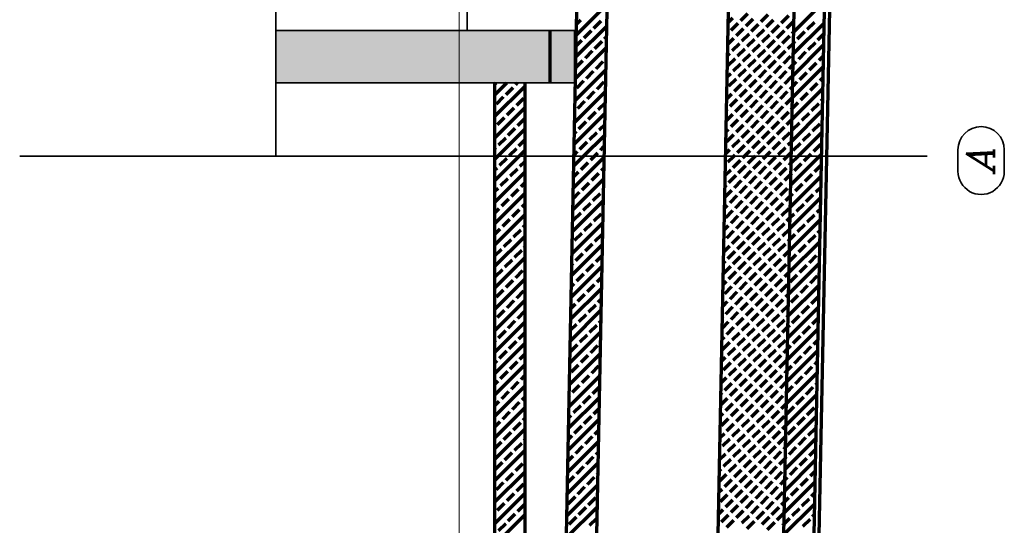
# Model space of a CAD drawing. Header units: millimetres. Extents: x -50 to 85, y 0 to 206.
# Tile 149 of 152: x 61.52 to 71.26, y 156.67 to 161.68. Entities that reach past the tile are written whole.
import ezdxf

# ---------------------------------------------------------------- set-up
doc = ezdxf.new("R2010")
doc.units = ezdxf.units.MM
doc.layers.add('NEUBAU _ LÜFTUNGSKANAL  zu Grundriss und Schnitt 2-2', color=7, linetype='Continuous', lineweight=20)
doc.styles.add('Italic', font='Italic', dxfattribs={"width": 1.15})

msp = doc.modelspace()

# ---------------------------------------------------------------- hatches: boundary and pattern name
at = {"layer": 'NEUBAU _ LÜFTUNGSKANAL  zu Grundriss und Schnitt 2-2', "lineweight": 25, "true_color": 0xd6d6d6}
msp.add_hatch(color=254, dxfattribs=at).paths.add_polyline_path([(64.0550252, 161.0498721), (67.0199296, 161.0498721), (67.0199296, 161.5698721), (64.0550252, 161.5698721)])

# ---------------------------------------------------------------- linework, layer by layer
at = {"color": 1, "linetype": 'Continuous', "lineweight": 70}
for p, q in [((67.0294646, 161.5266229), (67.3356482, 161.8328065)), ((69.1804886, 161.5563266), (69.4866723, 161.8625102)), ((68.6550376, 161.6672716), (68.7257482, 161.7379823)), ((68.856563, 161.656665), (68.9272737, 161.7273757)), ((67.0316292, 161.6348535), (67.0711184, 161.6743427)), ((67.2019331, 161.5930254), (67.2726438, 161.6637361)), ((68.5322429, 161.650543), (68.5772558, 161.6955559)), ((68.5595782, 161.5718122), (68.6302888, 161.6425229)), ((68.7080706, 161.6142386), (68.7787813, 161.6849493)), ((68.7611036, 161.5612056), (68.8318143, 161.6319163)), ((68.909596, 161.603632), (68.9803067, 161.6743427)), ((69.0580884, 161.6460584), (69.1287991, 161.7167691)), ((69.1111214, 161.5930254), (69.1818321, 161.6637361)), ((69.1761594, 161.3398653), (69.482343, 161.646049)), ((69.3126469, 161.5824188), (69.3833576, 161.6531295)), ((67.0251353, 161.3101616), (67.331319, 161.6163453)), ((67.1064737, 161.497566), (67.1771844, 161.5682767)), ((68.5300783, 161.5423124), (68.5348294, 161.5470635)), ((68.6126112, 161.5187792), (68.6833218, 161.5894899)), ((68.6656442, 161.4657462), (68.7363548, 161.5364569)), ((68.8141366, 161.5081726), (68.8848473, 161.5788833)), ((68.962629, 161.550599), (69.0333397, 161.6213097)), ((69.015662, 161.497566), (69.0863727, 161.5682767)), ((69.1641545, 161.5399924), (69.1804886, 161.5563266)), ((69.2171875, 161.4869594), (69.2878981, 161.5576701)), ((69.4187129, 161.4763528), (69.4801784, 161.5378183)), ((67.0273, 161.4183922), (67.081725, 161.4728173)), ((67.2125397, 161.3915), (67.2832504, 161.4622107)), ((67.3079992, 161.4869594), (67.3291544, 161.5081147)), ((68.5279137, 161.4340818), (68.5878624, 161.4940305)), ((68.5701848, 161.3702868), (68.6408954, 161.4409975)), ((68.7186772, 161.4127132), (68.7893879, 161.4834239)), ((68.7717102, 161.3596802), (68.8424209, 161.4303909)), ((68.8671696, 161.4551396), (68.9378803, 161.5258503)), ((68.9202026, 161.4021066), (68.9909133, 161.4728173)), ((69.068695, 161.444533), (69.1394057, 161.5152437)), ((69.121728, 161.3915), (69.178324, 161.4480959)), ((69.1718302, 161.123404), (69.4780138, 161.4295877)), ((69.178324, 161.4480959), (69.1924387, 161.4622107)), ((69.3232535, 161.3808934), (69.3939642, 161.4516041)), ((67.0208061, 161.0937004), (67.3269898, 161.399884)), ((67.1170803, 161.2960406), (67.187791, 161.3667512)), ((68.5257491, 161.3258511), (68.545436, 161.345538)), ((68.6232178, 161.3172538), (68.6939284, 161.3879645)), ((68.6762508, 161.2642208), (68.7469615, 161.3349314)), ((68.8247432, 161.3066472), (68.8954539, 161.3773579)), ((68.9732356, 161.3490736), (69.0439463, 161.4197843)), ((69.0262686, 161.2960406), (69.0969793, 161.3667512)), ((69.1747611, 161.338467), (69.1761594, 161.3398653)), ((69.2277941, 161.285434), (69.2985047, 161.3561446)), ((67.0229707, 161.201931), (67.0923316, 161.2712918)), ((67.2231463, 161.1899746), (67.293857, 161.2606852)), ((67.3186058, 161.285434), (67.3248252, 161.2916534)), ((68.5277583, 161.2217944), (68.598469, 161.292505)), ((68.5807914, 161.1687614), (68.651502, 161.239472)), ((68.7292838, 161.2111878), (68.7999945, 161.2818984)), ((68.8777762, 161.2536142), (68.9484869, 161.3243248)), ((68.9308092, 161.2005812), (69.0015199, 161.2712918)), ((69.0793016, 161.2430076), (69.1500123, 161.3137182)), ((69.1739948, 161.2316347), (69.2030453, 161.2606852)), ((69.3338601, 161.179368), (69.4045708, 161.2500786)), ((69.4293195, 161.2748274), (69.4758492, 161.3213571)), ((67.0164769, 160.8772391), (67.3226606, 161.1834228)), ((67.1276869, 161.0945151), (67.1983976, 161.1652258)), ((68.5214199, 161.1093899), (68.5560426, 161.1440126)), ((68.6338244, 161.1157283), (68.704535, 161.186439)), ((68.7823168, 161.1581547), (68.8530275, 161.2288654)), ((68.8353498, 161.1051217), (68.9060605, 161.1758324)), ((68.9838422, 161.1475481), (69.0545529, 161.2182588)), ((69.0368752, 161.0945151), (69.1075859, 161.1652258)), ((69.1323346, 161.1899746), (69.1739948, 161.2316347)), ((69.1675009, 160.9069428), (69.4736846, 161.2131264)), ((69.2384007, 161.0839085), (69.3091113, 161.1546192)), ((66.2187171, 160.9280074), (66.3405817, 161.0498721)), ((66.2261258, 161.0414821), (66.2345157, 161.0498721)), ((66.4276512, 161.0308755), (66.4466478, 161.0498721)), ((67.0322275, 160.9990557), (67.1029382, 161.0697664)), ((67.2337529, 160.9884491), (67.3044636, 161.0591598)), ((68.538365, 161.0202689), (68.6090756, 161.0909796)), ((68.6868574, 161.0626953), (68.7575681, 161.133406)), ((68.7398904, 161.0096623), (68.8106011, 161.080373)), ((68.8883828, 161.0520887), (68.9590935, 161.1227994)), ((68.9414158, 160.9990557), (69.0121265, 161.0697664)), ((69.0899082, 161.0414821), (69.1606189, 161.1121928)), ((69.1696655, 161.0151734), (69.2136519, 161.0591598)), ((69.3444667, 160.9778425), (69.4151774, 161.0485532)), ((69.4399261, 161.0733019), (69.47152, 161.1048958)), ((66.2187171, 160.7158754), (66.5187171, 161.0158754)), ((66.3321918, 160.9354161), (66.4029025, 161.0061268)), ((67.0121477, 160.6607778), (67.3183313, 160.9669615)), ((67.1382935, 160.8929897), (67.2090042, 160.9637004)), ((68.5170907, 160.8929286), (68.5666492, 160.9424872)), ((68.591398, 160.9672359), (68.6621086, 161.0379466)), ((68.644431, 160.9142029), (68.7151416, 160.9849136)), ((68.7929234, 160.9566293), (68.8636341, 161.02734)), ((68.8459564, 160.9035963), (68.9166671, 160.974307)), ((68.9944488, 160.9460227), (69.0651595, 161.0167334)), ((69.0474818, 160.8929897), (69.1181925, 160.9637004)), ((69.1429412, 160.9884491), (69.1696655, 161.0151734)), ((69.1631717, 160.6904815), (69.4693554, 160.9966652)), ((69.2490073, 160.8823831), (69.3197179, 160.9530938)), ((66.2367324, 160.8399567), (66.3074431, 160.9106674)), ((66.4382578, 160.8293501), (66.5089685, 160.9000608)), ((67.0428341, 160.7975303), (67.1135448, 160.868241)), ((67.2443595, 160.7869237), (67.3150702, 160.8576344)), ((68.5489716, 160.8187435), (68.6196822, 160.8894542)), ((68.697464, 160.8611699), (68.7681747, 160.9318806)), ((68.750497, 160.8081369), (68.8212077, 160.8788476)), ((68.8989894, 160.8505633), (68.9697001, 160.921274)), ((68.9520224, 160.7975303), (69.0227331, 160.868241)), ((69.1005148, 160.8399567), (69.1675009, 160.9069428)), ((69.1653363, 160.7987122), (69.2242585, 160.8576344)), ((69.3550733, 160.7763171), (69.425784, 160.8470278)), ((69.4505327, 160.8717765), (69.4671908, 160.8884346)), ((66.2187171, 160.5037434), (66.5187171, 160.8037434)), ((66.3427984, 160.7338907), (66.4135091, 160.8046014)), ((67.0078184, 160.4443166), (67.3140021, 160.7505002)), ((67.0143123, 160.7690085), (67.0180854, 160.7727816)), ((67.1489001, 160.6914643), (67.2196108, 160.762175)), ((68.514926, 160.784698), (68.5242228, 160.7939948)), ((68.6020046, 160.7657105), (68.6727152, 160.8364212)), ((68.6550376, 160.7126775), (68.7257482, 160.7833882)), ((68.80353, 160.7551039), (68.8742407, 160.8258146)), ((68.856563, 160.7020709), (68.9272737, 160.7727816)), ((69.0050554, 160.7444973), (69.0757661, 160.815208)), ((69.0580884, 160.6914643), (69.1287991, 160.762175)), ((69.1535479, 160.7869237), (69.1653363, 160.7987122)), ((69.1588425, 160.4740203), (69.4650261, 160.7802039)), ((69.2596139, 160.6808577), (69.3303245, 160.7515683)), ((66.247339, 160.6384313), (66.3180497, 160.7091419)), ((66.4488644, 160.6278247), (66.5187171, 160.6976773)), ((67.0534407, 160.5960049), (67.1241514, 160.6667155)), ((68.5127614, 160.6764674), (68.5772558, 160.7409617)), ((68.5595782, 160.6172181), (68.6302888, 160.6879287)), ((68.7080706, 160.6596445), (68.7787813, 160.7303551)), ((68.7611036, 160.6066115), (68.8318143, 160.6773221)), ((68.909596, 160.6490379), (68.9803067, 160.7197485)), ((68.962629, 160.5960049), (69.0333397, 160.6667155)), ((69.1111214, 160.6384313), (69.1631717, 160.6904815)), ((69.1641545, 160.5853983), (69.2348651, 160.6561089)), ((69.4611393, 160.6702511), (69.4628615, 160.6719733)), ((66.2187171, 160.6098094), (66.2225902, 160.6136825)), ((66.2187171, 160.2916113), (66.5187171, 160.5916113)), ((66.353405, 160.5323652), (66.4241157, 160.6030759)), ((67.0099831, 160.5525472), (67.028692, 160.5712561)), ((67.1595067, 160.4899388), (67.2302174, 160.5606495)), ((67.2549661, 160.5853983), (67.3118375, 160.6422696)), ((68.5105968, 160.5682367), (68.5348294, 160.5924693)), ((68.6126112, 160.5641851), (68.6833218, 160.6348957)), ((68.6656442, 160.511152), (68.7363548, 160.5818627)), ((68.8141366, 160.5535785), (68.8848473, 160.6242891)), ((68.8671696, 160.5005454), (68.9378803, 160.5712561)), ((69.015662, 160.5429718), (69.0863727, 160.6136825)), ((69.068695, 160.4899388), (69.1394057, 160.5606495)), ((69.2216512, 160.3246969), (69.4606969, 160.5637427)), ((69.3656799, 160.5747917), (69.4363906, 160.6455023)), ((66.2579456, 160.4369058), (66.3286563, 160.5076165)), ((66.459471, 160.4262992), (66.5187171, 160.4855453)), ((67.0640473, 160.3944794), (67.134758, 160.4651901)), ((67.1003308, 160.3246969), (67.3096729, 160.534039)), ((68.5171517, 160.4687256), (68.5878624, 160.5394363)), ((68.5701848, 160.4156926), (68.6408954, 160.4864033)), ((68.7186772, 160.458119), (68.7893879, 160.5288297)), ((68.7717102, 160.405086), (68.8424209, 160.4757967)), ((68.9202026, 160.4475124), (68.9909133, 160.5182231)), ((68.9732356, 160.3944794), (69.0439463, 160.4651901)), ((69.121728, 160.4369058), (69.1588425, 160.4740203)), ((69.1747611, 160.3838728), (69.2454717, 160.4545835)), ((69.2702205, 160.4793322), (69.3409311, 160.5500429)), ((66.2187171, 160.3976773), (66.2331968, 160.4121571)), ((66.2187171, 160.0794793), (66.5187171, 160.3794793)), ((66.3640116, 160.3308398), (66.4347223, 160.4015505)), ((67.0056538, 160.3360859), (67.0392986, 160.3697307)), ((67.2063968, 160.3246969), (67.240824, 160.3591241)), ((67.2655727, 160.3838728), (67.3075083, 160.4258084)), ((68.5062676, 160.3517755), (68.545436, 160.3909439)), ((68.6232178, 160.3626596), (68.6939284, 160.4333703)), ((68.6913211, 160.3246969), (68.7469615, 160.3803373)), ((68.8247432, 160.352053), (68.8954539, 160.4227637)), ((68.9034531, 160.3246969), (68.9484869, 160.3697307)), ((69.0262686, 160.3414464), (69.0969793, 160.4121571)), ((69.1155851, 160.3246969), (69.1500123, 160.3591241)), ((69.3762865, 160.3732662), (69.4469972, 160.4439769)), ((66.2685522, 160.2353804), (66.3392629, 160.3060911)), ((66.4700776, 160.2247738), (66.5187171, 160.2734133)), ((66.99916, 160.0113941), (67.3053437, 160.3175777)), ((67.0034892, 160.2278553), (67.1003308, 160.3246969)), ((67.0746539, 160.192954), (67.1453646, 160.2636647)), ((67.1701133, 160.2884134), (67.2063968, 160.3246969)), ((68.5277583, 160.2672002), (68.5852551, 160.3246969)), ((68.5807914, 160.2141672), (68.651502, 160.2848779)), ((68.5852551, 160.3246969), (68.598469, 160.3379109)), ((68.6762508, 160.3096266), (68.6913211, 160.3246969)), ((68.7292838, 160.2565936), (68.7973871, 160.3246969)), ((68.7823168, 160.2035606), (68.8530275, 160.2742713)), ((68.7973871, 160.3246969), (68.7999945, 160.3273043)), ((68.8777762, 160.29902), (68.9034531, 160.3246969)), ((68.9308092, 160.245987), (69.0015199, 160.3166977)), ((68.9838422, 160.192954), (69.0545529, 160.2636647)), ((69.0793016, 160.2884134), (69.1155851, 160.3246969)), ((69.150184, 160.0410977), (69.4337832, 160.3246969)), ((69.1545133, 160.257559), (69.2216512, 160.3246969)), ((69.2808271, 160.2778068), (69.3277172, 160.3246969)), ((69.3277172, 160.3246969), (69.3515377, 160.3485175)), ((69.4337832, 160.3246969), (69.4563677, 160.3472814)), ((66.2187171, 160.1855453), (66.2438034, 160.2106317)), ((66.2187171, 159.8673473), (66.5187171, 160.1673473)), ((66.3746182, 160.1293144), (66.4453289, 160.2000251)), ((67.0013246, 160.1196247), (67.0499052, 160.1682053)), ((67.2761793, 160.1823474), (67.3031791, 160.2093471)), ((68.5019384, 160.1353142), (68.5560426, 160.1894185)), ((68.6338244, 160.1611342), (68.704535, 160.2318449)), ((68.6868574, 160.1081012), (68.7575681, 160.1788119)), ((68.8353498, 160.1505276), (68.9060605, 160.2212383)), ((68.8883828, 160.0974946), (68.9590935, 160.1682053)), ((69.0368752, 160.139921), (69.1075859, 160.2106317)), ((69.1323346, 160.2353804), (69.1545133, 160.257559)), ((69.1853677, 160.1823474), (69.2560783, 160.2530581)), ((69.3868931, 160.1717408), (69.4542031, 160.2390508)), ((66.2791588, 160.033855), (66.3498695, 160.1045656)), ((66.9948308, 159.7949328), (67.3010144, 160.1011165)), ((67.1807199, 160.086888), (67.2514306, 160.1575987)), ((68.538365, 160.0656748), (68.6090756, 160.1363854)), ((68.591398, 160.0126418), (68.6621086, 160.0833524)), ((68.7398904, 160.0550682), (68.8106011, 160.1257788)), ((68.7929234, 160.0020352), (68.8636341, 160.0727458)), ((68.9414158, 160.0444616), (69.0121265, 160.1151722)), ((69.0899082, 160.086888), (69.1523486, 160.1493284)), ((69.1458548, 159.8246365), (69.4520385, 160.1308202)), ((69.1523486, 160.1493284), (69.1606189, 160.1575987)), ((69.2914337, 160.0762814), (69.3621444, 160.1469921)), ((66.2187171, 159.9734133), (66.25441, 160.0091062)), ((66.3852248, 159.9277889), (66.4559355, 159.9984996)), ((66.4806842, 160.0232484), (66.5187171, 160.0612812)), ((67.0852605, 159.9914286), (67.1559712, 160.0621392)), ((67.2867859, 159.980822), (67.2988498, 159.9928858)), ((68.4976091, 159.9188529), (68.5666492, 159.987893)), ((68.4997738, 160.0270836), (68.5136162, 160.040926)), ((68.644431, 159.9596088), (68.7151416, 160.0303194)), ((68.697464, 159.9065757), (68.7681747, 159.9772864)), ((68.8459564, 159.9490022), (68.9166671, 160.0197128)), ((68.9944488, 159.9914286), (69.0651595, 160.0621392)), ((69.0474818, 159.9383956), (69.1181925, 160.0091062)), ((69.1429412, 160.033855), (69.150184, 160.0410977)), ((69.1959743, 159.980822), (69.2666849, 160.0515326)), ((69.3974997, 159.9702154), (69.4498739, 160.0225895)), ((66.2187171, 159.6552152), (66.5187171, 159.9552152)), ((66.2897654, 159.8323295), (66.3604761, 159.9030402)), ((66.9905015, 159.5784715), (67.2966852, 159.8846552)), ((66.9969954, 159.9031634), (67.0605118, 159.9666798)), ((67.1913265, 159.8853625), (67.2620372, 159.9560732)), ((68.5489716, 159.8641493), (68.6196822, 159.93486)), ((68.6020046, 159.8111163), (68.6727152, 159.881827)), ((68.750497, 159.8535427), (68.8212077, 159.9242534)), ((68.80353, 159.8005097), (68.8742407, 159.8712204)), ((68.8989894, 159.8959691), (68.9697001, 159.9666798)), ((68.9520224, 159.8429361), (69.0227331, 159.9136468)), ((69.1005148, 159.8853625), (69.1480194, 159.9328671)), ((69.1415256, 159.6081752), (69.4477092, 159.9143589)), ((69.1480194, 159.9328671), (69.1712255, 159.9560732)), ((69.3020403, 159.8747559), (69.372751, 159.9454666)), ((66.2187171, 159.7612812), (66.2650166, 159.8075808)), ((66.3958314, 159.7262635), (66.4665421, 159.7969742)), ((66.4912908, 159.8217229), (66.5187171, 159.8491492)), ((67.0958671, 159.7899031), (67.1665778, 159.8606138)), ((68.4954445, 159.8106223), (68.5242228, 159.8394006)), ((68.5065451, 159.7156569), (68.5772558, 159.7863676)), ((68.6550376, 159.7580833), (68.7257482, 159.828794)), ((68.7080706, 159.7050503), (68.7787813, 159.775761)), ((68.856563, 159.7474767), (68.9272737, 159.8181874)), ((69.0050554, 159.7899031), (69.0757661, 159.8606138)), ((69.0580884, 159.7368701), (69.1287991, 159.8075808)), ((69.2065809, 159.7792965), (69.2772915, 159.8500072)), ((69.4081063, 159.7686899), (69.4455446, 159.8061283)), ((66.2187171, 159.4430832), (66.5187171, 159.7430832)), ((66.300372, 159.6308041), (66.3710827, 159.7015148)), ((67.0004077, 159.6944437), (67.0711184, 159.7651544)), ((67.2019331, 159.6838371), (67.2726438, 159.7545478)), ((68.5595782, 159.6626239), (68.6302888, 159.7333346)), ((68.6126112, 159.6095909), (68.6833218, 159.6803016)), ((68.7611036, 159.6520173), (68.8318143, 159.722728)), ((68.909596, 159.6944437), (68.9803067, 159.7651544)), ((68.962629, 159.6414107), (69.0333397, 159.7121214)), ((69.1111214, 159.6838371), (69.1436902, 159.7164059)), ((69.1371964, 159.391714), (69.44338, 159.6978976)), ((69.1436902, 159.7164059), (69.1818321, 159.7545478)), ((69.3126469, 159.6732305), (69.3833576, 159.7439412)), ((66.2187171, 159.5491492), (66.2756233, 159.6060554)), ((66.406438, 159.5247381), (66.4771487, 159.5954488)), ((66.5018974, 159.6201975), (66.5187171, 159.6370172)), ((66.9861723, 159.3620103), (67.292356, 159.6681939)), ((67.1064737, 159.5883777), (67.1771844, 159.6590884)), ((68.4911153, 159.5941611), (68.5348294, 159.6378752)), ((68.5171517, 159.5141315), (68.5878624, 159.5848422)), ((68.6656442, 159.5565579), (68.7363548, 159.6272686)), ((68.8141366, 159.5989843), (68.8848473, 159.669695)), ((68.8671696, 159.5459513), (68.9378803, 159.616662)), ((69.015662, 159.5883777), (69.0863727, 159.6590884)), ((69.068695, 159.5353447), (69.1394057, 159.6060554)), ((69.2171875, 159.5777711), (69.2878981, 159.6484818)), ((69.4187129, 159.5671645), (69.4412154, 159.589667)), ((66.2187171, 159.2309511), (66.5187171, 159.5309511)), ((66.3109786, 159.4292787), (66.3816893, 159.4999893)), ((67.0110143, 159.4929183), (67.081725, 159.563629)), ((67.2125397, 159.4823117), (67.2832504, 159.5530224)), ((68.4889507, 159.4859304), (68.492403, 159.4893827)), ((68.5701848, 159.4610985), (68.6408954, 159.5318092)), ((68.7186772, 159.5035249), (68.7893879, 159.5742356)), ((68.7717102, 159.4504919), (68.8424209, 159.5212026)), ((68.9202026, 159.4929183), (68.9909133, 159.563629)), ((68.9732356, 159.4398853), (69.0439463, 159.5105959)), ((69.121728, 159.4823117), (69.139361, 159.4999446)), ((69.1328671, 159.1752527), (69.4390508, 159.4814364)), ((69.139361, 159.4999446), (69.1924387, 159.5530224)), ((69.3232535, 159.4717051), (69.3939642, 159.5424158)), ((66.2187171, 159.3370172), (66.2862299, 159.4045299)), ((66.4170446, 159.3232127), (66.4877553, 159.3939233)), ((66.512504, 159.4186721), (66.5187171, 159.4248851)), ((66.9818431, 159.145549), (67.2880268, 159.4517327)), ((67.1170803, 159.3868523), (67.187791, 159.4575629)), ((68.4867861, 159.3776998), (68.545436, 159.4363497)), ((68.5277583, 159.312606), (68.598469, 159.3833167)), ((68.6232178, 159.4080655), (68.6939284, 159.4787761)), ((68.6762508, 159.3550325), (68.7469615, 159.4257431)), ((68.8247432, 159.3974589), (68.8954539, 159.4681695)), ((68.8777762, 159.3444259), (68.9484869, 159.4151365)), ((69.0262686, 159.3868523), (69.0969793, 159.4575629)), ((69.0793016, 159.3338193), (69.1371964, 159.391714)), ((69.2277941, 159.3762457), (69.2985047, 159.4469563)), ((66.2187171, 159.0188191), (66.5187171, 159.3188191)), ((66.3215852, 159.2277532), (66.3922959, 159.2984639)), ((67.0216209, 159.2913928), (67.0923316, 159.3621035)), ((67.2231463, 159.2807862), (67.2858621, 159.3435021)), ((68.4846215, 159.2694692), (68.5030096, 159.2878573)), ((68.5807914, 159.259573), (68.651502, 159.3302837)), ((68.7292838, 159.3019994), (68.7999945, 159.3727101)), ((68.7823168, 159.2489664), (68.8530275, 159.3196771)), ((68.9308092, 159.2913928), (69.0015199, 159.3621035)), ((68.9838422, 159.2383598), (69.0545529, 159.3090705)), ((69.1350317, 159.2834833), (69.2030453, 159.3514969)), ((69.3338601, 159.2701796), (69.4045708, 159.3408903)), ((69.4293195, 159.3656391), (69.4368862, 159.3732057)), ((66.2261258, 159.1322938), (66.2968365, 159.2030045)), ((66.4276512, 159.1216872), (66.4983619, 159.1923979)), ((66.9775139, 158.9290878), (67.2836975, 159.2352714)), ((66.9840077, 159.2537796), (66.9968722, 159.2666441)), ((67.1276869, 159.1853268), (67.1983976, 159.2560375)), ((68.4853319, 159.1641136), (68.5560426, 159.2348243)), ((68.6338244, 159.20654), (68.704535, 159.2772507)), ((68.6868574, 159.153507), (68.7575681, 159.2242177)), ((68.8353498, 159.1959334), (68.9060605, 159.2666441)), ((68.8883828, 159.1429004), (68.9590935, 159.2136111)), ((69.0368752, 159.1853268), (69.1075859, 159.2560375)), ((69.1285379, 158.9587914), (69.4347216, 159.2649751)), ((69.1323346, 159.2807862), (69.1350317, 159.2834833)), ((69.2384007, 159.1747202), (69.3091113, 159.2454309)), ((66.2187171, 158.8066871), (66.5187171, 159.1066871)), ((66.3321918, 159.0262278), (66.4029025, 159.0969385)), ((67.0322275, 159.0898674), (67.1029382, 159.1605781)), ((67.2337529, 159.0792608), (67.2815329, 159.1270408)), ((68.538365, 159.1110806), (68.6090756, 159.1817913)), ((68.591398, 159.0580476), (68.6621086, 159.1287583)), ((68.7398904, 159.100474), (68.8106011, 159.1711847)), ((68.7929234, 159.047441), (68.8636341, 159.1181517)), ((68.9414158, 159.0898674), (69.0121265, 159.1605781)), ((68.9944488, 159.0368344), (69.0651595, 159.1075451)), ((69.0899082, 159.1322938), (69.1328671, 159.1752527)), ((69.1429412, 159.0792608), (69.2136519, 159.1499715)), ((69.3444667, 159.0686542), (69.4151774, 159.1393649)), ((66.2367324, 158.9307684), (66.3074431, 159.0014791)), ((66.9731846, 158.7126265), (67.2793683, 159.0188102)), ((66.9796785, 159.0373184), (67.0074788, 159.0651187)), ((67.1382935, 158.9838014), (67.2090042, 159.0545121)), ((68.4802922, 159.0530079), (68.5136162, 159.0863319)), ((68.4959385, 158.9625882), (68.5666492, 159.0332989)), ((68.644431, 159.0050146), (68.7151416, 159.0757253)), ((68.697464, 158.9519816), (68.7681747, 159.0226923)), ((68.8459564, 158.994408), (68.9166671, 159.0651187)), ((68.8989894, 158.941375), (68.9697001, 159.0120857)), ((69.0474818, 158.9838014), (69.1181925, 159.0545121)), ((69.1242087, 158.7423302), (69.4303923, 159.0485139)), ((69.2490073, 158.9731948), (69.3197179, 159.0439055)), ((66.4382578, 158.9201618), (66.5089685, 158.9908725)), ((67.0428341, 158.888342), (67.1135448, 158.9590527)), ((67.2443595, 158.8777354), (67.2772037, 158.9105795)), ((68.5489716, 158.9095552), (68.6196822, 158.9802659)), ((68.6020046, 158.8565222), (68.6727152, 158.9272329)), ((68.750497, 158.8989486), (68.8212077, 158.9696593)), ((68.80353, 158.8459156), (68.8742407, 158.9166263)), ((68.9520224, 158.888342), (69.0227331, 158.9590527)), ((69.0050554, 158.835309), (69.0757661, 158.9060197)), ((69.1005148, 158.9307684), (69.1285379, 158.9587914)), ((69.1535479, 158.8777354), (69.2242585, 158.9484461)), ((69.3550733, 158.8671288), (69.425784, 158.9378395)), ((66.2187171, 158.594555), (66.5187171, 158.894555)), ((66.247339, 158.729243), (66.3180497, 158.7999536)), ((66.3427984, 158.8247024), (66.4135091, 158.895413)), ((66.9688554, 158.4961652), (67.2750391, 158.8023489)), ((66.9753493, 158.8208571), (67.0180854, 158.8635932)), ((67.1489001, 158.782276), (67.2196108, 158.8529866)), ((68.475963, 158.8365466), (68.5242228, 158.8848064)), ((68.5065451, 158.7610628), (68.5772558, 158.8317734)), ((68.6550376, 158.8034892), (68.7257482, 158.8741998)), ((68.7080706, 158.7504562), (68.7787813, 158.8211668)), ((68.856563, 158.7928826), (68.9272737, 158.8635932)), ((68.909596, 158.7398496), (68.9803067, 158.8105602)), ((69.0580884, 158.782276), (69.1263733, 158.8505608)), ((69.1198795, 158.5258689), (69.4260631, 158.8320526)), ((69.1263733, 158.8505608), (69.1287991, 158.8529866)), ((69.2596139, 158.7716694), (69.3303245, 158.84238)), ((66.2187171, 158.7006211), (66.2225902, 158.7044942)), ((66.4488644, 158.7186364), (66.5187171, 158.788489)), ((67.0534407, 158.6868165), (67.1241514, 158.7575272)), ((68.4737984, 158.728316), (68.4817964, 158.736314)), ((68.5595782, 158.7080298), (68.6302888, 158.7787404)), ((68.6126112, 158.6549967), (68.6833218, 158.7257074)), ((68.7611036, 158.6974231), (68.8318143, 158.7681338)), ((68.8141366, 158.6443901), (68.8848473, 158.7151008)), ((68.962629, 158.6868165), (69.0333397, 158.7575272)), ((69.015662, 158.6337835), (69.0863727, 158.7044942)), ((69.1111214, 158.729243), (69.1242087, 158.7423302)), ((69.1641545, 158.6762099), (69.2348651, 158.7469206)), ((69.3656799, 158.6656033), (69.4238985, 158.723822)), ((66.2187171, 158.382423), (66.5187171, 158.682423)), ((66.353405, 158.6231769), (66.4241157, 158.6938876)), ((66.97102, 158.6043959), (67.028692, 158.6620678)), ((67.1595067, 158.5807505), (67.2302174, 158.6514612)), ((67.2549661, 158.6762099), (67.2728745, 158.6941183)), ((68.4716338, 158.6200854), (68.5348294, 158.683281)), ((68.5171517, 158.5595373), (68.5878624, 158.630248)), ((68.6656442, 158.6019637), (68.7363548, 158.6726744)), ((68.7186772, 158.5489307), (68.7893879, 158.6196414)), ((68.8671696, 158.5913571), (68.9378803, 158.6620678)), ((68.9202026, 158.5383241), (68.9909133, 158.6090348)), ((69.068695, 158.5807505), (69.1220441, 158.6340996)), ((69.1155502, 158.3094077), (69.4217339, 158.6155913)), ((69.1220441, 158.6340996), (69.1394057, 158.6514612)), ((69.2702205, 158.5701439), (69.3409311, 158.6408546)), ((66.2579456, 158.5277175), (66.3286563, 158.5984282)), ((66.459471, 158.5171109), (66.5187171, 158.576357)), ((66.9645262, 158.279704), (67.2707099, 158.5858876)), ((67.0640473, 158.4852911), (67.134758, 158.5560018)), ((68.4694692, 158.5118548), (68.492403, 158.5347886)), ((68.5701848, 158.5065043), (68.6408954, 158.577215)), ((68.6232178, 158.4534713), (68.6939284, 158.524182)), ((68.7717102, 158.4958977), (68.8424209, 158.5666084)), ((68.8247432, 158.4428647), (68.8954539, 158.5135754)), ((68.9732356, 158.4852911), (69.0439463, 158.5560018)), ((69.1747611, 158.4746845), (69.2454717, 158.5453952)), ((69.3762865, 158.4640779), (69.4195693, 158.5073607)), ((66.2187171, 158.488489), (66.2331968, 158.5029688)), ((66.2187171, 158.170291), (66.5187171, 158.470291)), ((66.3640116, 158.4216515), (66.4347223, 158.4923622)), ((66.9685879, 158.3898317), (67.0392986, 158.4605424)), ((67.1701133, 158.3792251), (67.240824, 158.4499358)), ((67.2655727, 158.4746845), (67.2685452, 158.477657)), ((68.4747253, 158.4110449), (68.545436, 158.4817556)), ((68.5277583, 158.3580119), (68.598469, 158.4287226)), ((68.6762508, 158.4004383), (68.7469615, 158.471149)), ((68.7292838, 158.3474053), (68.7999945, 158.418116)), ((68.8777762, 158.3898317), (68.9484869, 158.4605424)), ((69.0262686, 158.4322581), (69.0969793, 158.5029688)), ((69.0793016, 158.3792251), (69.1177148, 158.4176383)), ((69.1177148, 158.4176383), (69.1500123, 158.4499358)), ((69.2808271, 158.3686185), (69.3515377, 158.4393292)), ((66.2685522, 158.3261921), (66.3392629, 158.3969028)), ((66.4700776, 158.3155855), (66.5187171, 158.364225)), ((66.960197, 158.0632427), (67.2663806, 158.3694264)), ((67.0746539, 158.2837657), (67.1453646, 158.3544764)), ((68.46514, 158.2953935), (68.5030096, 158.3332632)), ((68.5807914, 158.3049789), (68.651502, 158.3756896)), ((68.6338244, 158.2519459), (68.704535, 158.3226566)), ((68.7823168, 158.2943723), (68.8530275, 158.365083)), ((68.8353498, 158.2413393), (68.9060605, 158.31205)), ((68.9308092, 158.3367987), (69.0015199, 158.4075094)), ((68.9838422, 158.2837657), (69.0545529, 158.3544764)), ((69.111221, 158.0929464), (69.4174047, 158.3991301)), ((69.1853677, 158.2731591), (69.2560783, 158.3438698)), ((66.2187171, 158.276357), (66.2438034, 158.3014434)), ((66.2187171, 157.9581589), (66.5187171, 158.2581589)), ((66.3746182, 158.2201261), (66.4453289, 158.2908368)), ((66.9791945, 158.1883063), (67.0499052, 158.2590169)), ((67.1807199, 158.1776997), (67.2514306, 158.2484103)), ((68.4853319, 158.2095195), (68.5560426, 158.2802301)), ((68.538365, 158.1564865), (68.6090756, 158.2271971)), ((68.6868574, 158.1989129), (68.7575681, 158.2696235)), ((68.7398904, 158.1458799), (68.8106011, 158.2165905)), ((68.8883828, 158.1883063), (68.9590935, 158.2590169)), ((69.0368752, 158.2307327), (69.1075859, 158.3014434)), ((69.1133856, 158.201177), (69.1606189, 158.2484103)), ((69.2914337, 158.1670931), (69.3621444, 158.2378037)), ((69.3868931, 158.2625525), (69.4152401, 158.2908994)), ((66.2791588, 158.1246667), (66.3498695, 158.1953773)), ((66.4806842, 158.1140601), (66.5187171, 158.1520929)), ((66.9558677, 157.8467815), (67.2620514, 158.1529651)), ((67.0852605, 158.0822403), (67.1559712, 158.1529509)), ((68.4608107, 158.0789322), (68.5136162, 158.1317377)), ((68.591398, 158.1034535), (68.6621086, 158.1741641)), ((68.644431, 158.0504204), (68.7151416, 158.1211311)), ((68.7929234, 158.0928469), (68.8636341, 158.1635575)), ((68.9414158, 158.1352733), (69.0121265, 158.2059839)), ((68.9944488, 158.0822403), (69.0651595, 158.1529509)), ((69.0899082, 158.1776997), (69.1133856, 158.201177)), ((69.1068918, 157.8764851), (69.4130754, 158.1826688)), ((69.1959743, 158.0716336), (69.2666849, 158.1423443)), ((66.2187171, 158.064225), (66.25441, 158.0999179)), ((66.2187171, 157.7460269), (66.5187171, 158.0460269)), ((66.3852248, 158.0186006), (66.4559355, 158.0893113)), ((66.9898011, 157.9867808), (67.0605118, 158.0574915)), ((67.1913265, 157.9761742), (67.2598868, 158.0447345)), ((68.4959385, 158.007994), (68.5666492, 158.0787047)), ((68.5489716, 157.954961), (68.6196822, 158.0256717)), ((68.697464, 157.9973874), (68.7681747, 158.0680981)), ((68.8459564, 158.0398138), (68.9166671, 158.1105245)), ((68.8989894, 157.9867808), (68.9697001, 158.0574915)), ((69.0474818, 158.0292072), (69.111221, 158.0929464)), ((69.1090564, 157.9847158), (69.1712255, 158.0468849)), ((69.3020403, 157.9655676), (69.372751, 158.0362783)), ((69.3974997, 158.061027), (69.4109108, 158.0744382)), ((66.2897654, 157.9231412), (66.3604761, 157.9938519)), ((66.4912908, 157.9125346), (66.5187171, 157.9399609)), ((66.9515385, 157.6303202), (67.2577222, 157.9365039)), ((66.9580324, 157.9550121), (66.9650524, 157.9620321)), ((67.0958671, 157.8807148), (67.1665778, 157.9514255)), ((68.4564815, 157.862471), (68.5242228, 157.9302123)), ((68.4586461, 157.9707016), (68.4711898, 157.9832453)), ((68.6020046, 157.901928), (68.6727152, 157.9726387)), ((68.750497, 157.9443544), (68.8212077, 158.0150651)), ((68.80353, 157.8913214), (68.8742407, 157.9620321)), ((68.9520224, 157.9337478), (69.0227331, 158.0044585)), ((69.0050554, 157.8807148), (69.0757661, 157.9514255)), ((69.1005148, 157.9761742), (69.1090564, 157.9847158)), ((69.1025625, 157.6600239), (69.4087462, 157.9662076)), ((69.2065809, 157.8701082), (69.2772915, 157.9408189)), ((66.2187171, 157.8520929), (66.2650166, 157.8983925)), ((66.2187171, 157.5338949), (66.5187171, 157.8338949)), ((66.3958314, 157.8170752), (66.4665421, 157.8877859)), ((67.0004077, 157.7852554), (67.0711184, 157.8559661)), ((67.2019331, 157.7746488), (67.2555576, 157.8282732)), ((68.5065451, 157.8064686), (68.5772558, 157.8771793)), ((68.5595782, 157.7534356), (68.6302888, 157.8241463)), ((68.6550376, 157.848895), (68.7257482, 157.9196057)), ((68.7080706, 157.795862), (68.7787813, 157.8665727)), ((68.856563, 157.8382884), (68.9272737, 157.9089991)), ((68.909596, 157.7852554), (68.9803067, 157.8559661)), ((69.0580884, 157.8276818), (69.1068918, 157.8764851)), ((69.1111214, 157.7746488), (69.1818321, 157.8453595)), ((69.3126469, 157.7640422), (69.3833576, 157.8347529)), ((66.300372, 157.7216158), (66.3710827, 157.7923265)), ((66.5018974, 157.7110092), (66.5187171, 157.7278289)), ((66.9537031, 157.7385508), (66.975659, 157.7605067)), ((67.1064737, 157.6791894), (67.1771844, 157.7499001)), ((68.4543169, 157.7542404), (68.4817964, 157.7817199)), ((68.4641187, 157.6579762), (68.5348294, 157.7286869)), ((68.6126112, 157.7004026), (68.6833218, 157.7711133)), ((68.7611036, 157.742829), (68.8318143, 157.8135397)), ((68.8141366, 157.689796), (68.8848473, 157.7605067)), ((68.962629, 157.7322224), (69.0333397, 157.8029331)), ((69.015662, 157.6791894), (69.0863727, 157.7499001)), ((69.0982333, 157.4435626), (69.404417, 157.7497463)), ((69.2171875, 157.6685828), (69.2878981, 157.7392935)), ((66.2187171, 157.6399609), (66.2756233, 157.6968671)), ((66.406438, 157.6155498), (66.4771487, 157.6862605)), ((66.9472093, 157.4138589), (67.253393, 157.7200426)), ((67.0110143, 157.58373), (67.081725, 157.6544406)), ((68.5171517, 157.6049432), (68.5878624, 157.6756539)), ((68.6656442, 157.6473696), (68.7363548, 157.7180803)), ((68.7186772, 157.5943366), (68.7893879, 157.6650472)), ((68.8671696, 157.636763), (68.9378803, 157.7074737)), ((68.9202026, 157.58373), (68.9909133, 157.6544406)), ((69.068695, 157.6261564), (69.1025625, 157.6600239)), ((69.121728, 157.5731234), (69.1924387, 157.643834)), ((69.3232535, 157.5625168), (69.3939642, 157.6332274)), ((66.2187171, 157.3217628), (66.5187171, 157.6217628)), ((66.3109786, 157.5200904), (66.3816893, 157.590801)), ((66.9493739, 157.5220896), (66.9862656, 157.5589812)), ((67.1170803, 157.477664), (67.187791, 157.5483746)), ((67.2125397, 157.5731234), (67.2512283, 157.611812)), ((68.4499877, 157.5377791), (68.492403, 157.5801944)), ((68.5701848, 157.5519102), (68.6408954, 157.6226208)), ((68.6232178, 157.4988772), (68.6939284, 157.5695878)), ((68.7717102, 157.5413036), (68.8424209, 157.6120142)), ((68.8247432, 157.4882706), (68.8954539, 157.5589812)), ((68.9732356, 157.530697), (69.0439463, 157.6014076)), ((69.0262686, 157.477664), (69.0969793, 157.5483746)), ((69.0939041, 157.2271014), (69.4000878, 157.533285)), ((69.2277941, 157.4670574), (69.2985047, 157.537768)), ((66.2187171, 157.4278289), (66.2862299, 157.4953416)), ((66.4170446, 157.4140243), (66.4877553, 157.484735)), ((66.512504, 157.5094838), (66.5187171, 157.5156968)), ((66.9428801, 157.1973977), (67.2490637, 157.5035814)), ((67.0216209, 157.3822045), (67.0923316, 157.4529152)), ((68.4747253, 157.4564507), (68.545436, 157.5271614)), ((68.5277583, 157.4034177), (68.598469, 157.4741284)), ((68.6762508, 157.4458441), (68.7469615, 157.5165548)), ((68.7292838, 157.3928111), (68.7999945, 157.4635218)), ((68.8777762, 157.4352375), (68.9484869, 157.5059482)), ((68.9308092, 157.3822045), (69.0015199, 157.4529152)), ((69.0793016, 157.4246309), (69.0982333, 157.4435626)), ((69.1323346, 157.3715979), (69.2030453, 157.4423086)), ((66.2187171, 157.1096308), (66.5187171, 157.4096308)), ((66.3215852, 157.3185649), (66.3922959, 157.3892756)), ((66.9450447, 157.3056283), (66.9968722, 157.3574558)), ((67.1276869, 157.2761385), (67.1983976, 157.3468492)), ((67.2231463, 157.3715979), (67.2468991, 157.3953507)), ((68.4456584, 157.3213178), (68.5030096, 157.378669)), ((68.4478231, 157.4295485), (68.4499766, 157.431702)), ((68.5807914, 157.3503847), (68.651502, 157.4210954)), ((68.6338244, 157.2973517), (68.704535, 157.3680624)), ((68.7823168, 157.3397781), (68.8530275, 157.4104888)), ((68.8353498, 157.2867451), (68.9060605, 157.3574558)), ((68.9838422, 157.3291715), (69.0545529, 157.3998822)), ((69.0960687, 157.335332), (69.1075859, 157.3468492)), ((69.3338601, 157.3609913), (69.3979232, 157.4250544)), ((66.2261258, 157.2231055), (66.2968365, 157.2938162)), ((66.4276512, 157.2124989), (66.4983619, 157.2832096)), ((66.9385508, 156.9809364), (67.2447345, 157.2871201)), ((67.0322275, 157.1806791), (67.1029382, 157.2513898)), ((68.4853319, 157.2549253), (68.5560426, 157.325636)), ((68.538365, 157.2018923), (68.6090756, 157.272603)), ((68.6868574, 157.2443187), (68.7575681, 157.3150294)), ((68.7398904, 157.1912857), (68.8106011, 157.2619964)), ((68.8883828, 157.2337121), (68.9590935, 157.3044228)), ((68.9414158, 157.1806791), (69.0121265, 157.2513898)), ((69.0368752, 157.2761385), (69.0960687, 157.335332)), ((69.0895749, 157.0106401), (69.3957585, 157.3168238)), ((69.1429412, 157.1700725), (69.2136519, 157.2407832)), ((69.2384007, 157.2655319), (69.3091113, 157.3362426)), ((66.2187171, 156.8974988), (66.5187171, 157.1974988)), ((66.3321918, 157.1170395), (66.4029025, 157.1877502)), ((66.9407155, 157.0891671), (67.0074788, 157.1559304)), ((67.1382935, 157.0746131), (67.2090042, 157.1453238)), ((67.2337529, 157.1700725), (67.2425699, 157.1788895)), ((68.4429055, 157.1064329), (68.5136162, 157.1771436)), ((68.4434938, 157.2130872), (68.4605832, 157.2301766)), ((68.591398, 157.1488593), (68.6621086, 157.21957)), ((68.644431, 157.0958263), (68.7151416, 157.166537)), ((68.7929234, 157.1382527), (68.8636341, 157.2089634)), ((68.8459564, 157.0852197), (68.9166671, 157.1559304)), ((68.9944488, 157.1276461), (69.0651595, 157.1983568)), ((69.0899082, 157.2231055), (69.0939041, 157.2271014)), ((69.0917395, 157.1188707), (69.1181925, 157.1453238)), ((69.3444667, 157.1594659), (69.3935939, 157.2085931)), ((66.2367324, 157.0215801), (66.3074431, 157.0922908)), ((66.4382578, 157.0109735), (66.5089685, 157.0816842)), ((66.9342216, 156.7644752), (67.2404053, 157.0706588)), ((67.0428341, 156.9791537), (67.1135448, 157.0498643)), ((68.4959385, 157.0533999), (68.5666492, 157.1241106)), ((68.5489716, 157.0003669), (68.6196822, 157.0710776)), ((68.697464, 157.0427933), (68.7681747, 157.113504)), ((68.750497, 156.9897603), (68.8212077, 157.060471)), ((68.8989894, 157.0321867), (68.9697001, 157.1028974)), ((68.9520224, 156.9791537), (69.0227331, 157.0498643)), ((69.0474818, 157.0746131), (69.0917395, 157.1188707)), ((69.0852456, 156.7941789), (69.3914293, 157.1003625)), ((69.2490073, 157.0640065), (69.3197179, 157.1347172)), ((66.2187171, 156.6853667), (66.5187171, 156.9853667)), ((66.3427984, 156.9155141), (66.4135091, 156.9862247)), ((66.9473747, 156.8836943), (67.0180854, 156.9544049)), ((68.4391646, 156.9966259), (68.4711898, 157.0286511)), ((68.4535121, 156.9049075), (68.5242228, 156.9756181)), ((68.6020046, 156.9473339), (68.6727152, 157.0180445)), ((68.6550376, 156.8943009), (68.7257482, 156.9650115)), ((68.80353, 156.9367273), (68.8742407, 157.0074379)), ((68.856563, 156.8836943), (68.9272737, 156.9544049)), ((69.0050554, 156.9261207), (69.0757661, 156.9968313)), ((69.1535479, 156.9685471), (69.2242585, 157.0392577)), ((69.3550733, 156.9579405), (69.3892647, 156.9921319)), ((66.247339, 156.8200546), (66.3180497, 156.8907653)), ((66.4488644, 156.809448), (66.5187171, 156.8793007)), ((66.9298924, 156.5480139), (67.2360761, 156.8541976)), ((67.1489001, 156.8730877), (67.2196108, 156.9437983)), ((68.5065451, 156.8518745), (68.5772558, 156.9225851)), ((68.5595782, 156.7988414), (68.6302888, 156.8695521)), ((68.7080706, 156.8412678), (68.7787813, 156.9119785)), ((68.7611036, 156.7882348), (68.8318143, 156.8589455)), ((68.909596, 156.8306612), (68.9803067, 156.9013719)), ((69.0580884, 156.8730877), (69.0874103, 156.9024095)), ((69.0809164, 156.5777176), (69.3871001, 156.8839013)), ((69.0874103, 156.9024095), (69.1287991, 156.9437983)), ((69.2596139, 156.8624811), (69.3303245, 156.9331917)), ((66.2187171, 156.7914328), (66.2225902, 156.7953059)), ((66.2187171, 156.4732347), (66.5187171, 156.7732347)), ((66.353405, 156.7139886), (66.4241157, 156.7846993)), ((66.9579813, 156.6821688), (67.028692, 156.7528795)), ((67.0534407, 156.7776282), (67.1241514, 156.8483389)), ((68.4348354, 156.7801647), (68.4817964, 156.8271257)), ((68.4641187, 156.703382), (68.5348294, 156.7740927)), ((68.6126112, 156.7458084), (68.6833218, 156.8165191)), ((68.6656442, 156.6927754), (68.7363548, 156.7634861)), ((68.8141366, 156.7352018), (68.8848473, 156.8059125)), ((68.8671696, 156.6821688), (68.9378803, 156.7528795)), ((68.962629, 156.7776282), (69.0333397, 156.8483389)), ((69.015662, 156.7245952), (69.0852456, 156.7941789)), ((69.1641545, 156.7670216), (69.2348651, 156.8377323)), ((69.3656799, 156.756415), (69.3849355, 156.7756706)), ((66.2579456, 156.6185292), (66.3286563, 156.6892399)), ((67.1595067, 156.6715622), (67.2302174, 156.7422729)), ((68.4326708, 156.6719341), (68.43937, 156.6786333)), ((68.5171517, 156.650349), (68.5878624, 156.7210597)), ((68.7186772, 156.6397424), (68.7893879, 156.7104531)), ((68.9202026, 156.6291358), (68.9909133, 156.6998465)), ((69.068695, 156.6715622), (69.083081, 156.6859482)), ((69.083081, 156.6859482), (69.1394057, 156.7422729)), ((69.2702205, 156.6609556), (69.3409311, 156.7316663))]:
    msp.add_line(p, q, dxfattribs=at)
at = {"layer": 'NEUBAU _ LÜFTUNGSKANAL  zu Grundriss und Schnitt 2-2', "color": 5, "linetype": 'Continuous', "lineweight": 18}
msp.add_line((65.8687171, 135.3569918), (65.8687171, 174.539327), dxfattribs=at)
at = {"layer": 'NEUBAU _ LÜFTUNGSKANAL  zu Grundriss und Schnitt 2-2', "color": 2, "linetype": 'Continuous', "lineweight": 35}
for p, q in [((64.0550252, 168.4634627), (64.0550252, 160.3246969)), ((65.9484624, 162.1325727), (65.9484624, 161.5698721)), ((67.0199296, 161.5698721), (64.0550252, 161.5698721)), ((67.0199296, 161.0498721), (64.0550252, 161.0498721)), ((70.8040869, 160.3884856), (70.8040806, 160.174951)), ((71.2624202, 160.3884724), (71.262414, 160.1749378)), ((61.5202, 160.3246969), (70.5002, 160.3246969))]:
    msp.add_line(p, q, dxfattribs=at)
at = {"layer": 'NEUBAU _ LÜFTUNGSKANAL  zu Grundriss und Schnitt 2-2', "color": 1, "linetype": 'Continuous', "lineweight": 70}
for p, q in [((68.3897696, 154.5268773), (68.6439571, 167.2362489)), ((69.0398996, 154.5268773), (69.2940871, 167.2362489)), ((69.3399596, 154.5268773), (69.594147, 167.2362489)), ((69.3899496, 154.5258775), (69.644137, 167.2352491)), ((67.1895297, 154.5268773), (67.4407177, 167.0862789)), ((66.8894697, 154.5268773), (67.1386571, 166.9862489)), ((66.7699296, 161.0498721), (66.7699296, 161.5698721)), ((67.0199296, 161.0498721), (67.0199296, 161.5698721)), ((66.2187171, 161.0498721), (66.218717, 138.2141871)), ((66.5187171, 161.0458119), (66.5187171, 138.2141871))]:
    msp.add_line(p, q, dxfattribs=at)
at = {"layer": 'NEUBAU _ LÜFTUNGSKANAL  zu Grundriss und Schnitt 2-2', "color": 9, "linetype": 'Continuous', "lineweight": 0}
for p, q in [((67.0199296, 161.5698721), (64.0550252, 161.5698721)), ((64.0550252, 161.5698721), (64.0550252, 161.0498721)), ((67.0199296, 161.0498721), (67.0199296, 161.5698721)), ((64.0550252, 161.0498721), (67.0199296, 161.0498721))]:
    msp.add_line(p, q, dxfattribs=at)
at = {"layer": 'NEUBAU _ LÜFTUNGSKANAL  zu Grundriss und Schnitt 2-2', "color": 2, "linetype": 'Continuous', "lineweight": 35}
for centre, start, end in [((71.0332535, 160.388479), 359.99834442, 179.99834442), ((71.0332473, 160.1749444), 179.99834442, 359.99834442)]:
    msp.add_arc(centre, 0.2291667, start, end, dxfattribs=at)

# ---------------------------------------------------------------- texts
at = {"layer": 'NEUBAU _ LÜFTUNGSKANAL  zu Grundriss und Schnitt 2-2', "color": 2, "lineweight": 35, "style": 'Italic', "width": 1.15}
msp.add_text('A', height=0.275, rotation=89.99834277, dxfattribs=at).set_placement((71.1615806, 160.1749407))

doc.saveas('drawing.dxf')
